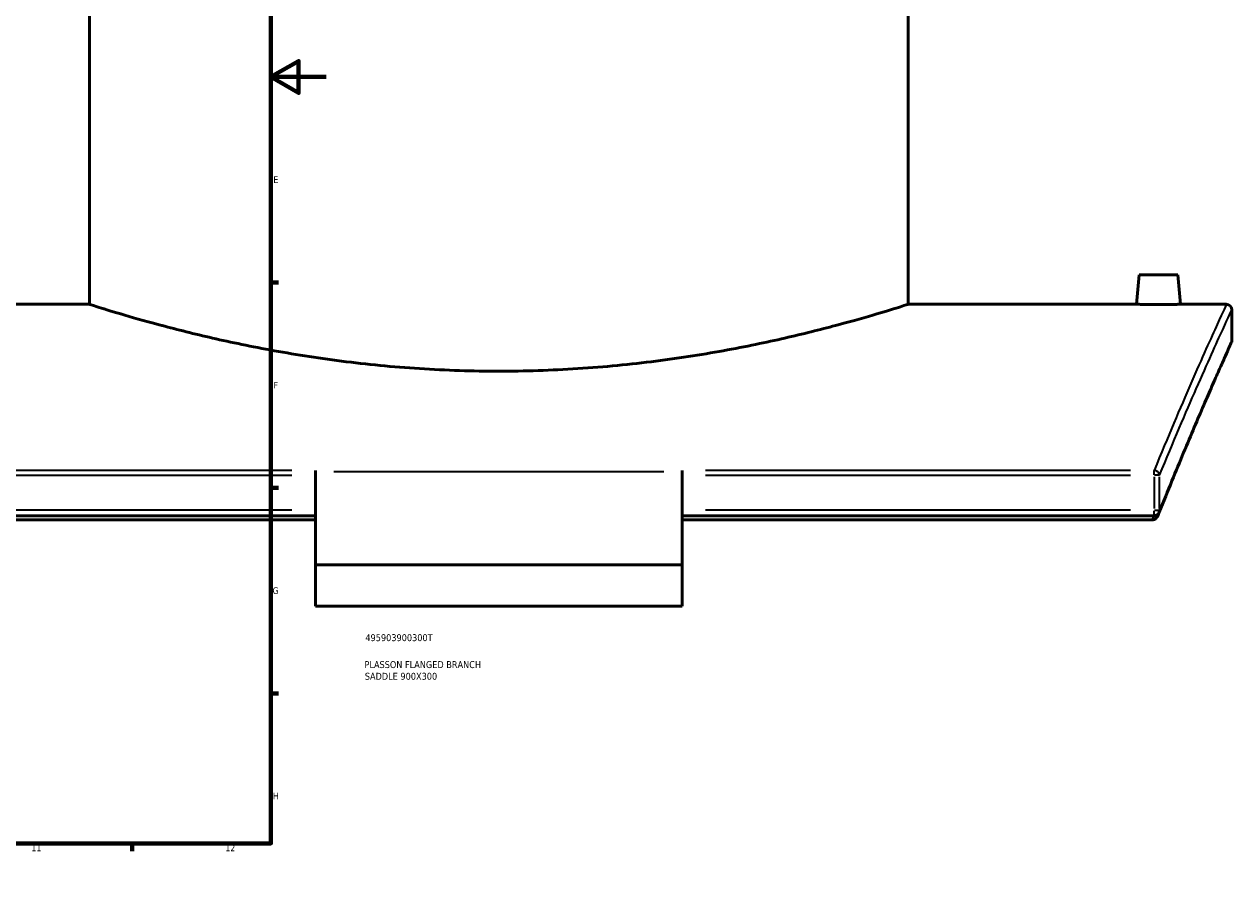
# Model space of a CAD drawing. Header units: millimetres. Extents: x -634 to 1182, y -305 to 938.
# Tile 8 of 13: x 732 to 1168, y 0 to 316. Entities that reach past the tile are written whole.
import ezdxf

# ---------------------------------------------------------------- set-up
doc = ezdxf.new("R2010")
doc.units = ezdxf.units.MM
for name, color, linetype, lineweight in [('Border (ANSI)', 7, 'Continuous', 70), ('Title (ISO)', 7, 'Continuous', 50), ('Visible (ANSI)', 7, 'Continuous', 50), ('Visible Narrow (ANSI)', 7, 'Continuous', 35)]:
    doc.layers.add(name, color=color, linetype=linetype, lineweight=lineweight)
doc.styles.add('Note Text (ANSI)', font='tahoma.ttf')
doc.styles.add('Note Text (ISO)', font='tahoma.ttf')

# ---------------------------------------------------------------- blocks, each defined once
blk = doc.blocks.new('Borders Default Border')
at = {"layer": 'Border (ANSI)'}
for p, q in [((70.08, 574), (70.08, 576.8)), ((140.17, 574), (140.17, 576.8)), ((210.25, 574), (210.25, 576.8)), ((280.33, 574), (280.33, 576.8)), ((350.42, 574), (350.42, 576.8)), ((490.58, 574), (490.58, 576.8)), ((560.67, 574), (560.67, 576.8)), ((630.75, 574), (630.75, 576.8)), ((700.83, 574), (700.83, 576.8)), ((770.92, 574), (770.92, 576.8)), ((20, 519.75), (17.2, 519.75)), ((821, 519.75), (823.8, 519.75)), ((20, 445.5), (17.2, 445.5)), ((821, 445.5), (823.8, 445.5)), ((20, 371.25), (17.2, 371.25)), ((821, 371.25), (823.8, 371.25)), ((20, 222.75), (17.2, 222.75)), ((821, 222.75), (823.8, 222.75)), ((20, 148.5), (17.2, 148.5)), ((821, 148.5), (823.8, 148.5)), ((20, 74.25), (17.2, 74.25)), ((821, 74.25), (823.8, 74.25)), ((70.08, 20), (70.08, 17.2)), ((140.17, 20), (140.17, 17.2)), ((210.25, 20), (210.25, 17.2)), ((280.33, 20), (280.33, 17.2)), ((350.42, 20), (350.42, 17.2)), ((490.58, 20), (490.58, 17.2)), ((560.67, 20), (560.67, 17.2)), ((630.75, 20), (630.75, 17.2)), ((700.83, 20), (700.83, 17.2)), ((770.92, 20), (770.92, 17.2))]:
    blk.add_line(p, q, dxfattribs=at)
at = {"layer": 'Border (ANSI)', "flags": 128}
for points in [[(420.5, 594), (420.5, 574), (414.73, 584), (426.27, 584), (420.5, 574)], [(20, 20), (20, 574), (821, 574), (821, 20), (20, 20)], [(0, 297), (20, 297), (10, 302.77), (10, 291.23), (20, 297)], [(841, 297), (821, 297), (831, 302.77), (831, 291.23), (821, 297)], [(420.5, 0), (420.5, 20), (414.73, 10), (426.27, 10), (420.5, 20)]]:
    blk.add_lwpolyline(points, dxfattribs=at)
at = {"layer": 'Border (ANSI)', "color": 5, "true_color": 0x0000ff, "char_height": 2.4, "attachment_point": 7, "style": 'Note Text (ANSI)'}
for s, insert in [('1', (34.5, 574.4)), ('2', (104.4, 574.4)), ('3', (174.46, 574.35)), ('4', (244.45, 574.4)), ('5', (314.67, 574.35)), ('6', (384.69, 574.35)), ('7', (454.8, 574.4)), ('8', (524.84, 574.35)), ('9', (594.92, 574.35)), ('10', (664.35, 574.35)), ('11', (734.43, 574.4)), ('12', (804.52, 574.4)), ('A', (17.38, 555.68)), ('A', (821.58, 555.68)), ('B', (17.67, 481.43)), ('B', (821.87, 481.43)), ('C', (17.51, 407.13)), ('C', (821.71, 407.13)), ('D', (17.52, 332.93)), ('D', (821.72, 332.93)), ('E', (17.71, 258.68)), ('E', (821.91, 258.68)), ('F', (17.78, 184.43)), ('F', (821.98, 184.43)), ('G', (17.4, 110.13)), ('G', (821.6, 110.13)), ('H', (17.53, 35.93)), ('H', (821.73, 35.93)), ('1', (34.5, 17.2)), ('2', (104.4, 17.2)), ('3', (174.46, 17.15)), ('4', (244.45, 17.2)), ('5', (314.67, 17.15)), ('6', (384.69, 17.15)), ('7', (454.8, 17.2)), ('8', (524.84, 17.15)), ('9', (594.92, 17.15)), ('10', (664.35, 17.15)), ('11', (734.43, 17.2)), ('12', (804.52, 17.2))]:
    blk.add_mtext(s, dxfattribs=dict(at, insert=insert))
blk = doc.blocks.new('Title Blocks ISO')
at = {"layer": 'Title (ISO)', "color": 232, "true_color": 0xca0064, "style": 'Note Text (ISO)'}
for tag, p in [('PART_NUMBER_001', (34.16, 73.13)), ('DESCRIPTION_001', (33.84, 63.4)), ('DESCRIPTION_002', (33.96, 59.18))]:
    blk.add_attdef(tag, p, '', height=2.5, dxfattribs=at)

msp = doc.modelspace()

# ---------------------------------------------------------------- linework, layer by layer
at = {"layer": 'Visible (ANSI)'}
for p, q in [((755.38, 214.85), (755.38, 394.85)), ((1051.38, 214.85), (1051.38, 394.85)), ((1134.88, 225.45), (1133.95, 214.85)), ((1148.88, 225.45), (1134.88, 225.45)), ((1148.88, 225.45), (1149.8, 214.85)), ((755.38, 214.85), (672.8, 214.85)), ((1133.95, 214.85), (1051.38, 214.85)), ((1166.38, 214.85), (1149.8, 214.85)), ((1168.38, 201.85), (1168.38, 212.85)), ((837.13, 154.85), (837.13, 154.27)), ((837.13, 154.27), (837.13, 120.72)), ((969.63, 154.27), (969.63, 154.85)), ((969.63, 120.72), (969.63, 154.27)), ((837.13, 138.43), (666.46, 138.43)), ((837.13, 136.93), (667.17, 136.93)), ((1140.29, 138.43), (969.63, 138.43)), ((1139.58, 136.93), (969.63, 136.93)), ((969.63, 120.72), (837.13, 120.72)), ((837.13, 105.72), (837.13, 120.72)), ((969.63, 120.72), (969.63, 105.72)), ((969.63, 105.72), (837.13, 105.72))]:
    msp.add_line(p, q, dxfattribs=at)
for centre, start, end in [((1166.38, 212.85), 0, 90), ((1166.38, 201.85), 335.7847, 0), ((1140.29, 140.43), 270, 338.2492)]:
    msp.add_arc(centre, 2, start, end, dxfattribs=at)
for points, knots in [([(903.38, 190.67), (894.01, 190.67), (884.35, 190.98), (865.18, 192.22), (855.66, 193.15), (837.45, 195.48), (828.74, 196.88), (812.64, 199.84), (805.26, 201.41), (792.19, 204.43), (786.05, 205.99), (775.21, 208.9), (770.5, 210.25), (762.93, 212.49), (760.06, 213.38), (756.28, 214.56), (755.38, 214.85), (755.38, 214.85)], [0, 0, 0, 0, 2.80925, 2.80925, 5.6185, 5.6185, 8.427749, 8.427749, 11.236999, 11.236999, 14.045177, 14.045177, 16.853354, 16.853354, 19.661531, 19.661531, 22.469709, 22.469709, 22.469709, 22.469709]), ([(1051.38, 214.85), (1051.38, 214.85), (1050.47, 214.56), (1046.7, 213.38), (1043.82, 212.49), (1036.25, 210.25), (1031.55, 208.9), (1020.7, 205.99), (1014.56, 204.43), (1001.49, 201.41), (994.11, 199.84), (978.01, 196.88), (969.3, 195.48), (951.09, 193.15), (941.58, 192.22), (922.4, 190.98), (912.74, 190.67), (903.38, 190.67)], [67.409126, 67.409126, 67.409126, 67.409126, 70.217304, 70.217304, 73.025481, 73.025481, 75.833659, 75.833659, 78.641836, 78.641836, 81.451086, 81.451086, 84.260336, 84.260336, 87.069585, 87.069585, 89.878835, 89.878835, 89.878835, 89.878835]), ([(1141.88, 214.79), (1140.88, 214.79), (1139.82, 214.79), (1137.86, 214.8), (1136.97, 214.81), (1135.57, 214.83), (1134.96, 214.84), (1134.15, 214.85), (1133.95, 214.85), (1133.95, 214.85)], [2.389853, 2.389853, 2.389853, 2.389853, 2.68861, 2.68861, 2.987367, 2.987367, 3.286073, 3.286073, 3.584779, 3.584779, 3.584779, 3.584779]), ([(1149.8, 214.85), (1149.8, 214.85), (1149.61, 214.85), (1148.8, 214.84), (1148.19, 214.83), (1146.78, 214.81), (1145.89, 214.8), (1143.93, 214.79), (1142.87, 214.79), (1141.88, 214.79)], [5.974632, 5.974632, 5.974632, 5.974632, 6.273338, 6.273338, 6.572044, 6.572044, 6.870801, 6.870801, 7.169558, 7.169558, 7.169558, 7.169558]), ([(1168.2, 201.03), (1168.2, 201.03), (1168.1, 200.82), (1167.72, 199.97), (1167.44, 199.33), (1166.68, 197.64), (1166.21, 196.58), (1165.08, 194.05), (1164.42, 192.58), (1162.94, 189.22), (1162.11, 187.34), (1160.29, 183.17), (1159.3, 180.89), (1157.16, 175.94), (1156.02, 173.27), (1153.59, 167.54), (1152.3, 164.49), (1149.6, 158.02), (1148.19, 154.6), (1145.25, 147.41), (1143.72, 143.63), (1142.15, 139.69)], [26.417106, 26.417106, 26.417106, 26.417106, 28.81928, 28.81928, 31.221454, 31.221454, 33.623628, 33.623628, 36.025803, 36.025803, 38.427977, 38.427977, 40.830151, 40.830151, 43.232325, 43.232325, 45.634499, 45.634499, 48.036673, 48.036673, 50.438847, 50.438847, 50.438847, 50.438847]), ([(1139.58, 136.93), (1139.82, 136.93), (1140.06, 136.98), (1140.28, 137.07), (1140.29, 137.07), (1140.29, 137.07)], [0, 0, 0, 0, 0.07168943, 0.07168943, 0.07263192, 0.07263192, 0.07263192, 0.07263192]), ([(1141.86, 138.96), (1141.71, 138.58), (1141.52, 138.23), (1141.13, 137.69), (1140.94, 137.49), (1140.6, 137.23), (1140.45, 137.13), (1140.29, 137.07)], [-0.2220029, -0.2220029, -0.2220029, -0.2220029, -0.129548, -0.129548, -0.0521575, -0.0521575, 0, 0, 0, 0])]:
    msp.add_open_spline(points, degree=3, knots=knots, dxfattribs=at)
msp.add_open_spline([(1141.86, 138.96), (1141.95, 139.2), (1142.05, 139.44), (1142.15, 139.69)], degree=3, dxfattribs=at)
at = {"layer": 'Visible Narrow (ANSI)'}
for p, q in [((828.59, 154.85), (675, 154.85)), ((675, 153.11), (828.59, 153.11)), ((963, 154.27), (843.75, 154.27)), ((1131.76, 154.85), (978.16, 154.85)), ((978.16, 153.11), (1131.76, 153.11)), ((1140.29, 153.21), (1140.29, 154.79)), ((1142.2, 153.11), (1140.42, 153.11)), ((1140.29, 152.47), (1140.29, 141.06)), ((1142.24, 141.06), (1142.24, 152.47)), ((828.59, 140.43), (675, 140.43)), ((1131.76, 140.43), (978.16, 140.43)), ((1140.29, 138.43), (1140.29, 140.27)), ((1140.42, 140.43), (1142.2, 140.43))]:
    msp.add_line(p, q, dxfattribs=at)
for centre, major_axis, ratio, start_param, end_param in [((1140.29, 153.11), (-1.85, 0.76), 0.853646, 3.664151, 4.977557), ((1140.29, 140.43), (1.86, -0.74), 0.847188, 0.022007, 0.418125)]:
    msp.add_ellipse(centre, major_axis=major_axis, ratio=ratio, start_param=start_param, end_param=end_param, dxfattribs=at)
for points, knots in [([(1166.38, 214.85), (1166.38, 214.85), (1166.38, 214.85), (1166.38, 214.85), (1166.38, 214.85), (1165.25, 212.41), (1160.89, 202.78), (1157.65, 195.59), (1149.79, 177.56), (1145.29, 167.05), (1140.29, 154.85)], [-25.271393, -25.271393, -25.271393, -25.271393, -25.271387, -25.271387, -25.271387, -17.071619, -17.071619, -8.871856, -8.871856, -1.3065, -1.3065, -1.3065, -1.3065]), ([(1142.24, 153.11), (1147.25, 165.25), (1151.76, 175.72), (1159.63, 193.67), (1162.87, 200.83), (1167.25, 210.42), (1168.38, 212.85), (1168.38, 212.85), (1168.38, 212.85), (1168.38, 212.85), (1168.38, 212.85)], [1.3065, 1.3065, 1.3065, 1.3065, 8.871856, 8.871856, 17.071619, 17.071619, 25.271387, 25.271387, 25.271387, 25.271393, 25.271393, 25.271393, 25.271393]), ([(1168.38, 201.85), (1168.38, 201.85), (1168.38, 201.85), (1168.38, 201.85), (1168.38, 201.85), (1167.29, 199.46), (1163.1, 190.03), (1159.99, 183), (1152.16, 164.72), (1147.47, 153.52), (1142.24, 140.43)], [26.417106, 26.417106, 26.417106, 26.417106, 26.417112, 26.417112, 26.417112, 34.449719, 34.449719, 42.482322, 42.482322, 50.438847, 50.438847, 50.438847, 50.438847])]:
    msp.add_open_spline(points, degree=3, knots=knots, dxfattribs=at)
msp.add_open_spline([(1140.18, 138.43), (1139.98, 137.93), (1139.78, 137.43), (1139.58, 136.93)], degree=3, dxfattribs=at)

# ---------------------------------------------------------------- block references
msp.add_blockref('Borders Default Border', (0, 0))
msp.add_blockref('Title Blocks ISO', (821, 20)).add_auto_attribs({'PART_NUMBER_001': '495903900300T', 'DESCRIPTION_001': 'PLASSON FLANGED BRANCH', 'DESCRIPTION_002': 'SADDLE 900X300'})

doc.saveas('drawing.dxf')
